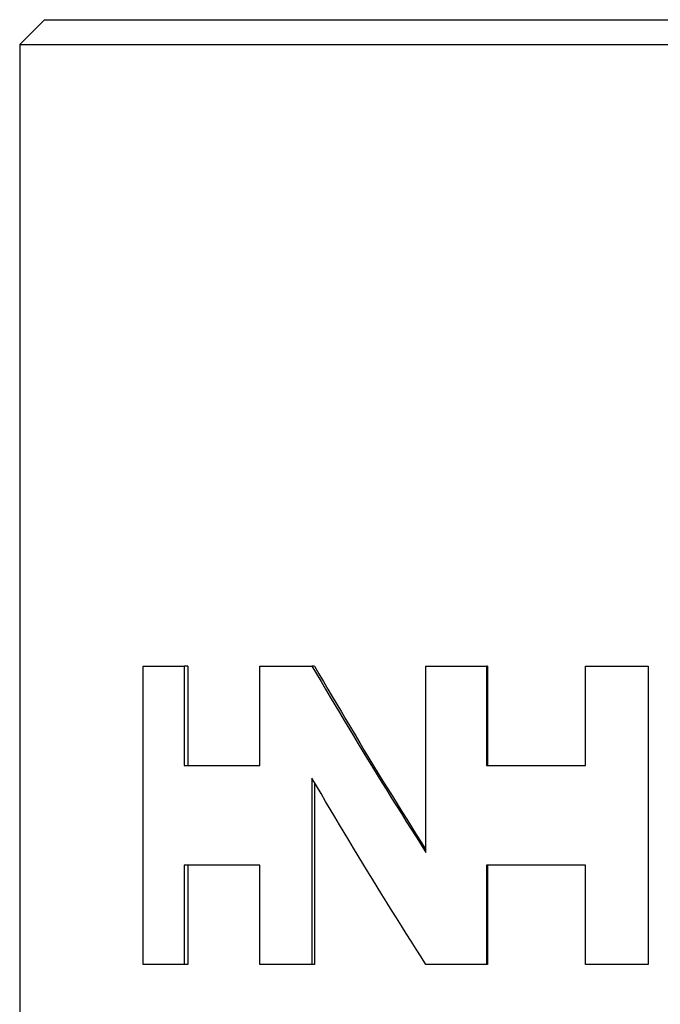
# Model space of a CAD drawing. Header units: millimetres. Extents: x 57 to 3778, y 24 to 492.
# Tile 5 of 16: x 278 to 291, y 349 to 369. Entities that reach past the tile are written whole.
import ezdxf

# ---------------------------------------------------------------- set-up
doc = ezdxf.new("R2010")
doc.units = ezdxf.units.MM
doc.layers.add('DETAIL', color=2, linetype='Continuous')

msp = doc.modelspace()

# ---------------------------------------------------------------- linework, layer by layer
at = {"layer": 'DETAIL'}
for p, q in [((278.285, 368.953), (277.785, 368.453)), ((278.285, 368.953), (301.285, 368.953)), ((277.785, 368.453), (301.785, 368.453)), ((277.785, 368.453), (277.785, 335.853)), ((280.264, 355.964), (281.092, 355.964)), ((280.264, 349.964), (280.264, 355.964)), ((281.092, 355.964), (281.092, 353.964)), ((281.164, 355.964), (281.092, 355.964)), ((281.164, 355.964), (281.164, 353.964)), ((282.609, 355.964), (283.66, 355.964)), ((282.609, 353.964), (282.609, 355.964)), ((283.711, 355.964), (283.66, 355.964)), ((285.951, 355.964), (287.165, 355.964)), ((285.951, 352.216), (285.951, 355.964)), ((287.165, 355.964), (287.165, 353.964)), ((287.187, 355.964), (287.165, 355.964)), ((287.187, 355.964), (287.187, 353.964)), ((289.161, 355.964), (290.421, 355.964)), ((289.161, 353.964), (289.161, 355.964)), ((290.421, 355.964), (290.421, 349.964)), ((281.092, 353.964), (282.609, 353.964)), ((287.165, 353.964), (289.161, 353.964)), ((283.66, 353.712), (283.66, 349.964)), ((283.711, 353.624), (283.711, 349.964)), ((281.092, 351.964), (281.092, 349.964)), ((282.609, 351.964), (281.092, 351.964)), ((281.164, 351.964), (281.164, 349.964)), ((282.609, 349.964), (282.609, 351.964)), ((287.165, 351.964), (287.165, 349.964)), ((289.161, 351.964), (287.165, 351.964)), ((287.187, 351.964), (287.187, 349.964)), ((289.161, 349.964), (289.161, 351.964)), ((281.092, 349.964), (280.264, 349.964)), ((281.164, 349.964), (281.092, 349.964)), ((283.66, 349.964), (282.609, 349.964)), ((283.711, 349.964), (283.66, 349.964)), ((287.165, 349.964), (285.951, 349.964)), ((287.187, 349.964), (287.165, 349.964)), ((290.421, 349.964), (289.161, 349.964))]:
    msp.add_line(p, q, dxfattribs=at)
at = {"layer": 'DETAIL', "flags": 128}
for points in [[(283.66, 355.964), (283.751, 355.808), (283.842, 355.652), (283.934, 355.496), (284.026, 355.339), (284.119, 355.183), (284.212, 355.027), (284.305, 354.871), (284.399, 354.715), (284.494, 354.559), (284.588, 354.403), (284.683, 354.246), (284.779, 354.09), (284.874, 353.934), (284.971, 353.778), (285.067, 353.622), (285.164, 353.466), (285.261, 353.31), (285.359, 353.153), (285.457, 352.997), (285.555, 352.841), (285.654, 352.685), (285.753, 352.529), (285.852, 352.373), (285.951, 352.216)], [(283.711, 355.964), (283.8, 355.81), (283.889, 355.656), (283.979, 355.502), (284.069, 355.348), (284.16, 355.194), (284.251, 355.04), (284.342, 354.886), (284.434, 354.732), (284.526, 354.578), (284.619, 354.423), (284.711, 354.269), (284.805, 354.115), (284.899, 353.961), (284.993, 353.807), (285.087, 353.653), (285.182, 353.499), (285.277, 353.345), (285.372, 353.191), (285.468, 353.037), (285.564, 352.883), (285.66, 352.729), (285.757, 352.575), (285.854, 352.421), (285.951, 352.267)], [(285.951, 349.964), (285.852, 350.12), (285.753, 350.276), (285.654, 350.432), (285.555, 350.589), (285.457, 350.745), (285.359, 350.901), (285.261, 351.057), (285.164, 351.213), (285.067, 351.369), (284.971, 351.526), (284.874, 351.682), (284.779, 351.838), (284.683, 351.994), (284.588, 352.15), (284.494, 352.306), (284.399, 352.462), (284.305, 352.619), (284.212, 352.775), (284.119, 352.931), (284.026, 353.087), (283.934, 353.243), (283.842, 353.399), (283.751, 353.555), (283.66, 353.712)]]:
    msp.add_lwpolyline(points, dxfattribs=at)

doc.saveas('drawing.dxf')
